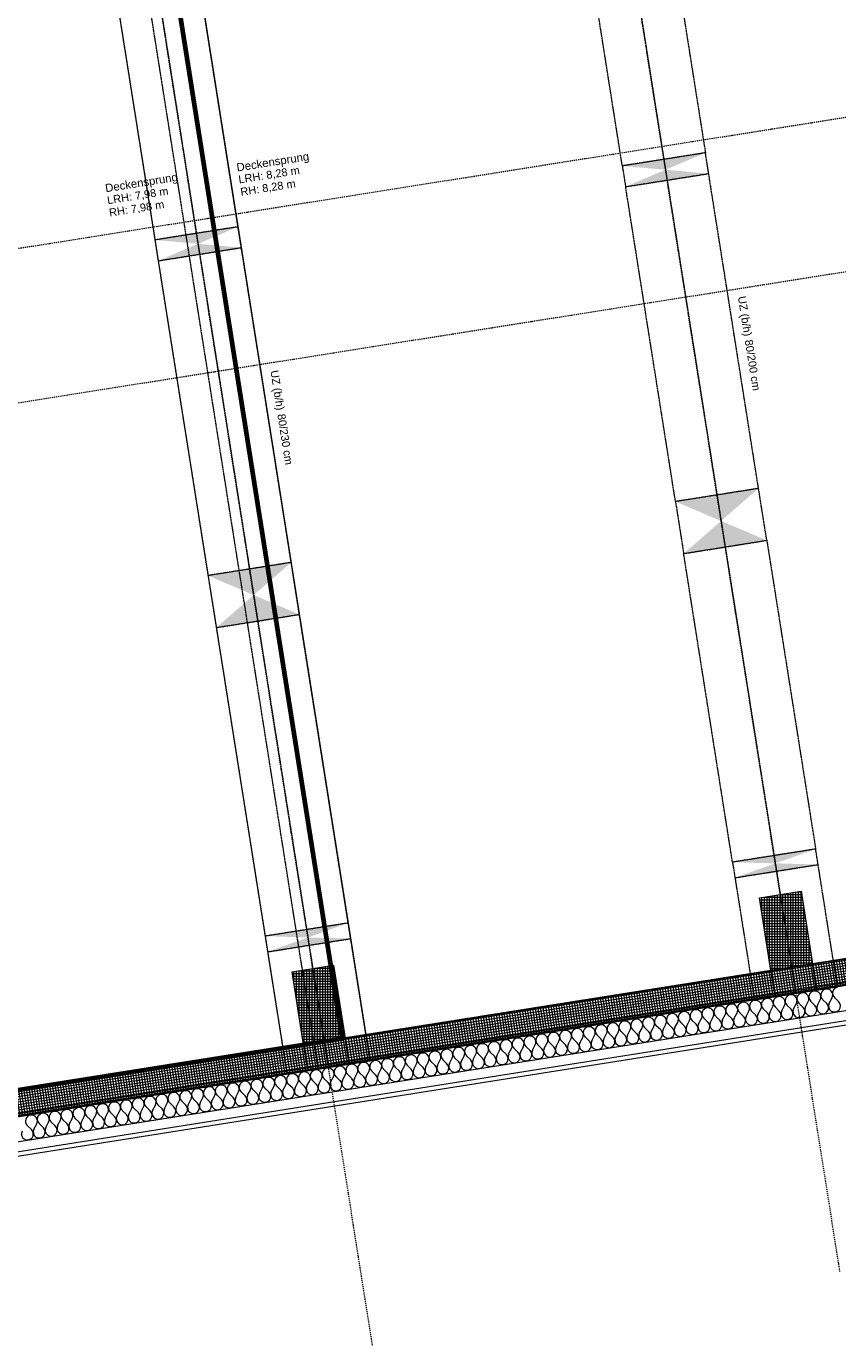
# Model space of a CAD drawing. Header units: millimetres. Extents: x 1523 to 74793, y -36705 to 10268.
# Tile 2 of 48: x 23957 to 31671, y -35288 to -22749. Entities that reach past the tile are written whole.
import ezdxf

# ---------------------------------------------------------------- set-up
doc = ezdxf.new("R2010")
doc.units = ezdxf.units.MM
for name, pattern in [('CAx_nichtHalbton', [20001.0584, 10000, -0.5292, 10000, -0.5292]), ('IMPORT-STRICHPUNKT _7_', [20, 10, -5, 0, -5]), ('IMPORT-VERDECKT _8_', [7.5, 5, -2.5]), ('Rasterlinie', [22.225, 12.7, -3.175, 3.175, -3.175]), ('Verdeckt 2x', [3.572, 2.3813, -1.1907])]:
    doc.linetypes.add(name, pattern=pattern)
for name, color, linetype, lineweight, true_color in [('10 A--Fassade', 7, 'Continuous', 13, 0x656565), ('10 A--Fassade _ Pfosten-Riegel-Konstruktion', 7, 'Continuous', 13, 0x656565), ('10 A--Wand außen _tragend_', 7, 'Continuous', 13, 0x656565), ('30 A--Träger _ Dachkonstruktion', 7, 'IMPORT-VERDECKT _8_', 13, 0x656565), ('90 A--Achsraster _1_50_', 7, 'IMPORT-STRICHPUNKT _7_', 13, 0x656565), ('97 A--Etiketten _ Deckensprung', 7, 'Continuous', 13, 0x656565), ('97 A--Etiketten _ Träger', 7, 'Continuous', 13, 0x656565), ('Neubau_10 A--Stütze', 7, 'Continuous', 13, 0x656565), ('Neubau_10 A--Wand außen _tragend_', 7, 'Continuous', 13, 0x656565), ('Neubau_20 A--Träger _ Deckenkonstruktion', 7, 'IMPORT-VERDECKT _8_', 13, 0x656565), ('Neubau_30 A--Träger _ Dachkonstruktion', 7, 'IMPORT-VERDECKT _8_', 13, 0x656565), ('Xref_706_5_--_ÜP_01_000_18_Übersichtsplan OG1_IFC 2025_01_13_dwg', 7, 'Continuous', 13, 0x767676), ('XX', 7, 'Continuous', 18, 0x804040)]:
    doc.layers.add(name, color=color, linetype=linetype, lineweight=lineweight, true_color=true_color)
doc.layers.add('S-GRID-____-OTLN', color=7, linetype='Continuous', lineweight=9)
doc.styles.add('Arial', font='arial.ttf', dxfattribs={"height": 75})
doc.styles.add('Arial_B', font='txt', dxfattribs={"height": 77.380952})
pattern_1 = [(95.336, (0, 0), (24.891662, 2.324905), []), (185.336, (0, 0), (-2.324905, 24.891662), [])]
pattern_2 = [(86.336, (0, 0), (-24.948899, 1.597632), []), (176.336, (0, 0), (1.597632, 24.948899), [])]

# ---------------------------------------------------------------- blocks, each defined once
blk = doc.blocks.new('Xref_706_5_--_ÜP_01_000_15_Übersichtsplan OG1_IFC 2024_08_01_dwg__X291-41956827-SuD_1_OG gesamt Plot  - Blatt 2')
at = {"layer": '10 A--Fassade', "color": 9, "true_color": 0xcbcbcb}
for p, q in [((25427, -61180), (25382, -61216)), ((25431, -61271), (25384, -61239)), ((25432, -61294), (25388, -61330)), ((25436, -61385), (25389, -61353)), ((25437, -61408), (25393, -61445)), ((25441, -61499), (25394, -61467)), ((25443, -61522), (25398, -61559)), ((25447, -61614), (25400, -61582)), ((25448, -61636), (25404, -61673)), ((25452, -61728), (25405, -61696)), ((25453, -61751), (25409, -61787)), ((25457, -61842), (25410, -61810)), ((25458, -61865), (25414, -61901)), ((25463, -61956), (25415, -61924)), ((25464, -61979), (25420, -62015)), ((25468, -62070), (25421, -62038)), ((25469, -62093), (25425, -62130)), ((25473, -62184), (25426, -62152)), ((25474, -62207), (25430, -62244)), ((25479, -62299), (25431, -62266)), ((25480, -62321), (25436, -62358)), ((25484, -62413), (25437, -62381)), ((25485, -62436), (25441, -62472)), ((25489, -62527), (25442, -62495)), ((25490, -62550), (25446, -62586)), ((25495, -62641), (25447, -62609)), ((25496, -62664), (25452, -62700)), ((25500, -62755), (25453, -62723)), ((25501, -62778), (25457, -62814)), ((25505, -62869), (25458, -62837)), ((25506, -62892), (25462, -62929)), ((25511, -62984), (25463, -62951)), ((25512, -63006), (25468, -63043)), ((25516, -63098), (25469, -63066)), ((25517, -63121), (25473, -63157)), ((25521, -63212), (25474, -63180)), ((25522, -63235), (25478, -63271)), ((25527, -63326), (25479, -63294)), ((25528, -63349), (25484, -63385)), ((25532, -63440), (25485, -63408)), ((25533, -63463), (25489, -63499)), ((25537, -63554), (25490, -63522)), ((25538, -63577), (25494, -63614)), ((25543, -63669), (25495, -63636)), ((25544, -63691), (25500, -63728)), ((25548, -63783), (25501, -63751)), ((25549, -63806), (25505, -63842)), ((25553, -63897), (25506, -63865)), ((25554, -63920), (25510, -63956)), ((25558, -64011), (25511, -63979)), ((25560, -64034), (25515, -64070)), ((25564, -64125), (25517, -64093)), ((25565, -64148), (25521, -64184)), ((25569, -64239), (25522, -64207)), ((25570, -64262), (25526, -64299)), ((25574, -64354), (25527, -64321)), ((25576, -64376), (25531, -64413)), ((25580, -64468), (25533, -64436)), ((25581, -64491), (25537, -64527)), ((25585, -64582), (25538, -64550)), ((25586, -64605), (25542, -64641)), ((25590, -64696), (25543, -64664)), ((25591, -64719), (25547, -64755)), ((25596, -64810), (25548, -64778)), ((25597, -64833), (25553, -64869)), ((25601, -64924), (25554, -64892)), ((25602, -64947), (25558, -64984)), ((25606, -65039), (25559, -65006)), ((25607, -65061), (25563, -65098)), ((25612, -65153), (25564, -65121)), ((25613, -65175), (25569, -65212)), ((25617, -65267), (25570, -65235)), ((25618, -65290), (25574, -65326)), ((25622, -65381), (25575, -65349)), ((25623, -65404), (25579, -65440)), ((25628, -65495), (25580, -65463)), ((25629, -65518), (25585, -65554)), ((25633, -65609), (25586, -65577)), ((25634, -65632), (25590, -65669)), ((25638, -65723), (25591, -65691)), ((25639, -65746), (25595, -65783)), ((25644, -65838), (25596, -65806)), ((25645, -65860), (25601, -65897)), ((25649, -65952), (25602, -65920)), ((25650, -65975), (25606, -66011)), ((25654, -66066), (25607, -66034)), ((25655, -66089), (25611, -66125)), ((25660, -66180), (25612, -66148)), ((25661, -66203), (25617, -66239)), ((25665, -66294), (25618, -66262)), ((25666, -66317), (25622, -66353)), ((25670, -66408), (25623, -66376)), ((25671, -66431), (25627, -66468)), ((25676, -66523), (25628, -66490)), ((25677, -66545), (25633, -66582)), ((25681, -66637), (25634, -66605)), ((25682, -66660), (25638, -66696)), ((25686, -66751), (25639, -66719)), ((25687, -66774), (25643, -66810)), ((25691, -66865), (25644, -66833)), ((25693, -66888), (25648, -66924)), ((25697, -66979), (25650, -66947)), ((25698, -67002), (25654, -67038)), ((25702, -67093), (25655, -67061)), ((25703, -67116), (25659, -67153)), ((25707, -67208), (25660, -67175)), ((25709, -67230), (25664, -67267)), ((25713, -67322), (25666, -67290)), ((25714, -67345), (25670, -67381)), ((25718, -67436), (25671, -67404)), ((25719, -67459), (25675, -67495)), ((25723, -67550), (25676, -67518)), ((25724, -67573), (25680, -67609)), ((25729, -67664), (25681, -67632)), ((25730, -67687), (25686, -67723)), ((25734, -67778), (25687, -67746)), ((25735, -67801), (25691, -67838)), ((25739, -67893), (25692, -67860)), ((25740, -67915), (25696, -67952)), ((25745, -68007), (25697, -67975)), ((25746, -68030), (25702, -68066)), ((25750, -68121), (25703, -68089)), ((25751, -68144), (25707, -68180)), ((25755, -68235), (25708, -68203)), ((25756, -68258), (25712, -68294)), ((25761, -68349), (25713, -68317)), ((25762, -68372), (25718, -68408)), ((25766, -68463), (25719, -68431)), ((25767, -68486), (25723, -68523)), ((25771, -68578), (25724, -68545)), ((25772, -68600), (25728, -68637)), ((25777, -68692), (25729, -68660)), ((25778, -68715), (25734, -68751)), ((25782, -68806), (25735, -68774)), ((25783, -68829), (25739, -68865)), ((25787, -68920), (25740, -68888)), ((25788, -68943), (25744, -68979))]:
    blk.add_line(p, q, dxfattribs=at)
for centre, start, end in [((25346, -61172), 182.6681, 309.538), ((25463, -61224), 235.7982, 129.538), ((25351, -61286), 55.7982, 182.6681), ((25351, -61286), 182.6681, 309.538), ((25468, -61338), 235.7982, 129.538), ((25357, -61400), 55.7982, 182.6681), ((25357, -61400), 182.6681, 309.538), ((25474, -61452), 235.7982, 129.538), ((25362, -61515), 55.7982, 182.6681), ((25362, -61515), 182.6681, 309.538), ((25479, -61566), 235.7982, 129.538), ((25367, -61629), 55.7982, 182.6681), ((25367, -61629), 182.6681, 309.538), ((25373, -61743), 55.7982, 182.6681), ((25484, -61681), 235.7982, 129.538), ((25373, -61743), 182.6681, 309.538), ((25378, -61857), 55.7982, 182.6681), ((25490, -61795), 235.7982, 129.538), ((25378, -61857), 182.6681, 309.538), ((25383, -61971), 55.7982, 182.6681), ((25495, -61909), 235.7982, 129.538), ((25383, -61971), 182.6681, 309.538), ((25389, -62085), 55.7982, 182.6681), ((25500, -62023), 235.7982, 129.538), ((25389, -62085), 182.6681, 309.538), ((25394, -62200), 55.7982, 182.6681), ((25505, -62137), 235.7982, 129.538), ((25394, -62200), 182.6681, 309.538), ((25399, -62314), 55.7982, 182.6681), ((25399, -62314), 182.6681, 309.538), ((25511, -62251), 235.7982, 129.538), ((25516, -62366), 235.7982, 129.538), ((25405, -62428), 55.7982, 182.6681), ((25405, -62428), 182.6681, 309.538), ((25521, -62480), 235.7982, 129.538), ((25410, -62542), 55.7982, 182.6681), ((25410, -62542), 182.6681, 309.538), ((25527, -62594), 235.7982, 129.538), ((25415, -62656), 55.7982, 182.6681), ((25415, -62656), 182.6681, 309.538), ((25532, -62708), 235.7982, 129.538), ((25421, -62770), 55.7982, 182.6681), ((25421, -62770), 182.6681, 309.538), ((25537, -62822), 235.7982, 129.538), ((25426, -62885), 55.7982, 182.6681), ((25426, -62885), 182.6681, 309.538), ((25431, -62999), 55.7982, 182.6681), ((25543, -62936), 235.7982, 129.538), ((25431, -62999), 182.6681, 309.538), ((25437, -63113), 55.7982, 182.6681), ((25548, -63050), 235.7982, 129.538), ((25437, -63113), 182.6681, 309.538), ((25442, -63227), 55.7982, 182.6681), ((25553, -63165), 235.7982, 129.538), ((25442, -63227), 182.6681, 309.538), ((25447, -63341), 55.7982, 182.6681), ((25559, -63279), 235.7982, 129.538), ((25447, -63341), 182.6681, 309.538), ((25453, -63455), 55.7982, 182.6681), ((25564, -63393), 235.7982, 129.538), ((25453, -63455), 182.6681, 309.538), ((25458, -63570), 55.7982, 182.6681), ((25458, -63570), 182.6681, 309.538), ((25569, -63507), 235.7982, 129.538), ((25575, -63621), 235.7982, 129.538), ((25463, -63684), 55.7982, 182.6681), ((25463, -63684), 182.6681, 309.538), ((25580, -63735), 235.7982, 129.538), ((25468, -63798), 55.7982, 182.6681), ((25468, -63798), 182.6681, 309.538), ((25585, -63850), 235.7982, 129.538), ((25474, -63912), 55.7982, 182.6681), ((25474, -63912), 182.6681, 309.538), ((25591, -63964), 235.7982, 129.538), ((25479, -64026), 55.7982, 182.6681), ((25479, -64026), 182.6681, 309.538), ((25596, -64078), 235.7982, 129.538), ((25484, -64140), 55.7982, 182.6681), ((25484, -64140), 182.6681, 309.538), ((25490, -64255), 55.7982, 182.6681), ((25601, -64192), 235.7982, 129.538), ((25490, -64255), 182.6681, 309.538), ((25495, -64369), 55.7982, 182.6681), ((25607, -64306), 235.7982, 129.538), ((25495, -64369), 182.6681, 309.538), ((25500, -64483), 55.7982, 182.6681), ((25612, -64420), 235.7982, 129.538), ((25500, -64483), 182.6681, 309.538), ((25506, -64597), 55.7982, 182.6681), ((25617, -64535), 235.7982, 129.538), ((25506, -64597), 182.6681, 309.538), ((25511, -64711), 55.7982, 182.6681), ((25623, -64649), 235.7982, 129.538), ((25511, -64711), 182.6681, 309.538), ((25516, -64825), 55.7982, 182.6681), ((25628, -64763), 235.7982, 129.538), ((25633, -64877), 235.7982, 129.538), ((25516, -64825), 182.6681, 309.538), ((25522, -64939), 55.7982, 182.6681), ((25522, -64939), 182.6681, 309.538), ((25638, -64991), 235.7982, 129.538), ((25527, -65054), 55.7982, 182.6681), ((25527, -65054), 182.6681, 309.538), ((25644, -65105), 235.7982, 129.538), ((25532, -65168), 55.7982, 182.6681), ((25532, -65168), 182.6681, 309.538), ((25649, -65220), 235.7982, 129.538), ((25538, -65282), 55.7982, 182.6681), ((25538, -65282), 182.6681, 309.538), ((25654, -65334), 235.7982, 129.538), ((25543, -65396), 55.7982, 182.6681), ((25543, -65396), 182.6681, 309.538), ((25548, -65510), 55.7982, 182.6681), ((25660, -65448), 235.7982, 129.538), ((25548, -65510), 182.6681, 309.538), ((25554, -65624), 55.7982, 182.6681), ((25665, -65562), 235.7982, 129.538), ((25554, -65624), 182.6681, 309.538), ((25559, -65739), 55.7982, 182.6681), ((25670, -65676), 235.7982, 129.538), ((25559, -65739), 182.6681, 309.538), ((25564, -65853), 55.7982, 182.6681), ((25676, -65790), 235.7982, 129.538), ((25564, -65853), 182.6681, 309.538), ((25570, -65967), 55.7982, 182.6681), ((25681, -65905), 235.7982, 129.538), ((25570, -65967), 182.6681, 309.538), ((25575, -66081), 55.7982, 182.6681), ((25686, -66019), 235.7982, 129.538), ((25692, -66133), 235.7982, 129.538), ((25575, -66081), 182.6681, 309.538), ((25580, -66195), 55.7982, 182.6681), ((25580, -66195), 182.6681, 309.538), ((25697, -66247), 235.7982, 129.538), ((25586, -66309), 55.7982, 182.6681), ((25586, -66309), 182.6681, 309.538), ((25702, -66361), 235.7982, 129.538), ((25591, -66424), 55.7982, 182.6681), ((25591, -66424), 182.6681, 309.538), ((25708, -66475), 235.7982, 129.538), ((25596, -66538), 55.7982, 182.6681), ((25596, -66538), 182.6681, 309.538), ((25713, -66590), 235.7982, 129.538), ((25601, -66652), 55.7982, 182.6681), ((25601, -66652), 182.6681, 309.538), ((25718, -66704), 235.7982, 129.538), ((25607, -66766), 55.7982, 182.6681), ((25607, -66766), 182.6681, 309.538), ((25612, -66880), 55.7982, 182.6681), ((25724, -66818), 235.7982, 129.538), ((25612, -66880), 182.6681, 309.538), ((25617, -66994), 55.7982, 182.6681), ((25729, -66932), 235.7982, 129.538), ((25617, -66994), 182.6681, 309.538), ((25623, -67109), 55.7982, 182.6681), ((25734, -67046), 235.7982, 129.538), ((25623, -67109), 182.6681, 309.538), ((25628, -67223), 55.7982, 182.6681), ((25740, -67160), 235.7982, 129.538), ((25628, -67223), 182.6681, 309.538), ((25633, -67337), 55.7982, 182.6681), ((25745, -67274), 235.7982, 129.538), ((25750, -67389), 235.7982, 129.538), ((25633, -67337), 182.6681, 309.538), ((25639, -67451), 55.7982, 182.6681), ((25639, -67451), 182.6681, 309.538), ((25756, -67503), 235.7982, 129.538), ((25644, -67565), 55.7982, 182.6681), ((25644, -67565), 182.6681, 309.538), ((25761, -67617), 235.7982, 129.538), ((25649, -67679), 55.7982, 182.6681), ((25649, -67679), 182.6681, 309.538), ((25766, -67731), 235.7982, 129.538), ((25655, -67794), 55.7982, 182.6681), ((25655, -67794), 182.6681, 309.538), ((25772, -67845), 235.7982, 129.538), ((25660, -67908), 55.7982, 182.6681), ((25660, -67908), 182.6681, 309.538), ((25777, -67959), 235.7982, 129.538), ((25665, -68022), 55.7982, 182.6681), ((25665, -68022), 182.6681, 309.538), ((25671, -68136), 55.7982, 182.6681), ((25782, -68074), 235.7982, 129.538), ((25671, -68136), 182.6681, 309.538), ((25676, -68250), 55.7982, 182.6681), ((25787, -68188), 235.7982, 129.538), ((25676, -68250), 182.6681, 309.538), ((25681, -68364), 55.7982, 182.6681), ((25793, -68302), 235.7982, 129.538), ((25681, -68364), 182.6681, 309.538), ((25687, -68478), 55.7982, 182.6681), ((25798, -68416), 235.7982, 129.538), ((25687, -68478), 182.6681, 309.538), ((25692, -68593), 55.7982, 182.6681), ((25803, -68530), 235.7982, 129.538), ((25809, -68644), 235.7982, 129.538), ((25692, -68593), 182.6681, 309.538), ((25697, -68707), 55.7982, 182.6681), ((25697, -68707), 182.6681, 309.538), ((25814, -68759), 235.7982, 129.538), ((25703, -68821), 55.7982, 182.6681), ((25703, -68821), 182.6681, 309.538), ((25819, -68873), 235.7982, 129.538), ((25708, -68935), 55.7982, 182.6681), ((25708, -68935), 182.6681, 309.538), ((25825, -68987), 235.7982, 129.538)]:
    blk.add_arc(centre, 57.1, start, end, dxfattribs=at)
blk = doc.blocks.new('Xref_706_5_--_ÜP_01_000_15_Übersichtsplan OG1_IFC 2024_08_01_dwg_Standard-Rastermarker_7-V2-SuD_1_OG gesamt Plot  - Blatt 2')
at = {"layer": '90 A--Achsraster _1_50_', "color": 9, "true_color": 0xcbcbcb}
blk.add_line((36750, 0), (91929, 0), dxfattribs=at)
blk = doc.blocks.new('Xref_706_5_--_ÜP_01_000_15_Übersichtsplan OG1_IFC 2024_08_01_dwg_Standard-Rastermarker_12-V4-SuD_1_OG gesamt Plot  - Blatt 2')
at = {"layer": '90 A--Achsraster _1_50_', "color": 9, "true_color": 0xcbcbcb}
blk.add_line((0, 0), (28500, 0), dxfattribs=at)
blk = doc.blocks.new('Xref_706_5_--_ÜP_01_000_15_Übersichtsplan OG1_IFC 2024_08_01_dwg_Standard-Rastermarker_24-41957106-SuD_1_OG gesamt Plot  - Blatt 2')
at = {"layer": '90 A--Achsraster _1_50_', "color": 9, "true_color": 0xcbcbcb}
blk.add_line((37191, 0), (92370, 0), dxfattribs=at)
blk = doc.blocks.new('Xref_706_5_--_ÜP_01_000_15_Übersichtsplan OG1_IFC 2024_08_01_dwg_Standard-Rastermarker_7-V8-SuD_1_OG gesamt Plot  - Blatt 2')
at = {"layer": '90 A--Achsraster _1_50_', "color": 9, "true_color": 0xcbcbcb}
blk.add_line((36979, 0), (92158, 0), dxfattribs=at)
blk = doc.blocks.new('Xref_706_5_--_ÜP_01_000_18_Übersichtsplan OG1_IFC 2025_01_13_dwg-35464460-SuD_1_OG gesamt Plot  - Blatt 2')
at = {"layer": '10 A--Wand außen _tragend_', "true_color": 0xcbcbcb}
h = blk.add_hatch(dxfattribs=at)
h.set_pattern_fill('FP_1', color=9, style=0, pattern_type=2)
h.set_pattern_definition(pattern_1)
h.paths.add_polyline_path([(28141, -60330), (27722, -55852), (27474, -55875), (27892, -60353), (28128, -60331)])
h = blk.add_hatch(dxfattribs=at)
h.set_pattern_fill('FP_1', color=9, style=0, pattern_type=2)
h.set_pattern_definition(pattern_1)
h.paths.add_polyline_path([(28559, -64811), (28141, -60332), (27892, -60355), (28311, -64834), (28559, -64811)])
h = blk.add_hatch(dxfattribs=at)
h.set_pattern_fill('FP_1', color=9, style=0, pattern_type=2)
h.set_pattern_definition(pattern_1)
h.paths.add_polyline_path([(28978, -69291), (28559, -64813), (28311, -64836), (28729, -69314), (28965, -69292)])
at = {"layer": 'Neubau_10 A--Stütze', "true_color": 0xcbcbcb}
h = blk.add_hatch(dxfattribs=at)
h.set_pattern_fill('FP_15', color=9, style=0, pattern_type=2)
h.set_pattern_definition(pattern_2)
h.paths.add_polyline_path([(27911, -60554), (27873, -60155), (27177, -60220), (27214, -60619), (27879, -60557)])
h = blk.add_hatch(dxfattribs=at)
h.set_pattern_fill('FP_15', color=9, style=0, pattern_type=2)
h.set_pattern_definition(pattern_2)
h.paths.add_polyline_path([(28329, -65034), (28292, -64636), (27595, -64701), (27632, -65099), (28298, -65037)])
at = {"layer": 'Neubau_20 A--Träger _ Deckenkonstruktion', "linetype": 'Continuous', "true_color": 0xededed}
for points in [[(27315, -64928), (27203, -64537), (27277, -65333), (27301, -65078)], [(27427, -65319), (27352, -64523), (27315, -64928), (27359, -65082)], [(24320, -65609), (24246, -64813), (24034, -65234), (24183, -65429)], [(24034, -65234), (23748, -64859), (23822, -65656), (23861, -65580)], [(20669, -65549), (20532, -65160), (20606, -65956), (20642, -65724)], [(20806, -65938), (20731, -65141), (20669, -65549), (20777, -65857)]]:
    blk.add_hatch(color=7, dxfattribs=at).paths.add_polyline_path(points)
at = {"layer": 'Neubau_30 A--Träger _ Dachkonstruktion', "linetype": 'Continuous', "true_color": 0xededed}
for points in [[(26896, -60447), (26785, -60056), (26859, -60853), (26883, -60598)], [(27008, -60839), (26934, -60042), (26896, -60447), (26940, -60601)], [(23616, -60754), (23330, -60379), (23404, -61175), (23442, -61099)], [(23902, -61129), (23827, -60332), (23616, -60754)], [(20250, -61068), (20114, -60679), (20188, -61476), (20193, -61445)], [(20387, -61457), (20313, -60661), (20250, -61068)]]:
    blk.add_hatch(color=7, dxfattribs=at).paths.add_polyline_path(points)
at = {"color": 7, "lineweight": 13, "true_color": 0xefefef, "flags": 128}
for points in [[(27911, -60554), (28160, -60530), (28122, -60132), (27873, -60155)], [(28329, -65034), (28578, -65011), (28541, -64613), (28292, -64636)]]:
    blk.add_lwpolyline(points, close=True, dxfattribs=at)
at = {"layer": '10 A--Fassade', "color": 9, "true_color": 0xcbcbcb, "flags": 128}
for points in [[(24486, -18622), (24914, -23198), (25167, -25909), (29618, -73562)], [(29749, -73570), (25296, -25897), (25256, -25900), (25003, -23190)], [(29709, -73568), (25256, -25900), (25167, -25909), (24928, -25931), (29375, -73546)]]:
    blk.add_lwpolyline(points, dxfattribs=at)
at = {"layer": '10 A--Fassade _ Pfosten-Riegel-Konstruktion', "color": 9, "true_color": 0xcbcbcb, "flags": 128}
blk.add_lwpolyline([(29348, -73545), (26470, -42735), (26084, -38603), (24883, -25749)], dxfattribs=at)
at = {"layer": '10 A--Wand außen _tragend_', "color": 9, "true_color": 0xcbcbcb}
for p, q in [((27492, -56073), (27873, -60155)), ((27911, -60554), (28292, -64636)), ((28329, -65034), (28710, -69116))]:
    blk.add_line(p, q, dxfattribs=at)
at = {"layer": '10 A--Wand außen _tragend_', "color": 9, "true_color": 0xcbcbcb, "flags": 128}
for points in [[(27892, -60353), (28141, -60330), (27723, -55852), (27474, -55875)], [(28310, -64834), (28559, -64811), (28141, -60332), (27892, -60355)], [(28729, -69314), (28978, -69291), (28560, -64813), (28311, -64836)]]:
    blk.add_lwpolyline(points, dxfattribs=at)
at = {"layer": '30 A--Träger _ Dachkonstruktion', "color": 9, "true_color": 0xcbcbcb, "flags": 128}
blk.add_lwpolyline([(18556, -69864), (18212, -66180), (28597, -65210), (28569, -64911), (17885, -65909), (18534, -72852)], dxfattribs=at)
at = {"layer": '97 A--Etiketten _ Deckensprung', "color": 9, "true_color": 0xcbcbcb, "flags": 128}
blk.add_lwpolyline([(18534, -72852), (17839, -65411), (28273, -64437)], dxfattribs=at)
at = {"layer": 'Neubau_10 A--Stütze', "color": 9, "true_color": 0xcbcbcb, "flags": 128}
for points in [[(27911, -60554), (27873, -60155), (28122, -60132), (28160, -60530), (27911, -60554), (27214, -60619), (27177, -60220), (27873, -60155)], [(28329, -65034), (28292, -64636), (28541, -64613), (28578, -65011), (28329, -65034), (27632, -65099), (27595, -64701), (28292, -64636)]]:
    blk.add_lwpolyline(points, dxfattribs=at)
at = {"layer": 'Neubau_10 A--Wand außen _tragend_', "color": 9, "true_color": 0xcbcbcb, "flags": 128}
blk.add_lwpolyline([(29375, -73546), (24911, -25747), (24861, -25751), (24711, -25765), (24662, -25770), (29123, -73530)], dxfattribs=at)
at = {"layer": 'Neubau_20 A--Träger _ Deckenkonstruktion', "color": 9, "true_color": 0xcbcbcb}
for p, q in [((27203, -64537), (27277, -65333)), ((27427, -65319), (27352, -64523)), ((24320, -65609), (24246, -64813)), ((23748, -64859), (23822, -65656)), ((20532, -65160), (20606, -65956)), ((20806, -65938), (20731, -65141))]:
    blk.add_line(p, q, dxfattribs=at)
at = {"layer": 'Neubau_30 A--Träger _ Dachkonstruktion', "color": 9, "true_color": 0xcbcbcb}
for p, q in [((17756, -61301), (28141, -60331)), ((17719, -60903), (20114, -60679)), ((17876, -65810), (28559, -64812))]:
    blk.add_line(p, q, dxfattribs=at)
at = {"layer": 'Neubau_30 A--Träger _ Dachkonstruktion', "color": 9, "true_color": 0xcbcbcb, "flags": 128}
for points in [[(27008, -60839), (28178, -60729), (28104, -59933), (26934, -60042), (26785, -60056), (26859, -60853), (23902, -61129)], [(23404, -61175), (23902, -61129), (23827, -60332), (26785, -60056)], [(26859, -60853), (27008, -60839), (26934, -60042)], [(23330, -60379), (20313, -60661), (20114, -60679), (20188, -61476), (17793, -61699)], [(23827, -60332), (23330, -60379), (23404, -61175), (20387, -61457)], [(20188, -61476), (20387, -61457), (20313, -60661)], [(17913, -66208), (20606, -65956), (20806, -65938), (23822, -65656), (24320, -65609), (27277, -65333), (27427, -65319), (28597, -65210), (28522, -64413), (27352, -64523), (27203, -64537)], [(27203, -64537), (24246, -64813), (23748, -64859), (20731, -65141), (20532, -65160), (17839, -65411)]]:
    blk.add_lwpolyline(points, dxfattribs=at)
for name, p, rotation in [('Xref_706_5_--_ÜP_01_000_15_Übersichtsplan OG1_IFC 2024_08_01_dwg_Standard-Rastermarker_7-V8-SuD_1_OG gesamt Plot  - Blatt 2', (24580, -109838), 95.33628353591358), ('Xref_706_5_--_ÜP_01_000_15_Übersichtsplan OG1_IFC 2024_08_01_dwg_Standard-Rastermarker_7-V2-SuD_1_OG gesamt Plot  - Blatt 2', (26023, -109703), 95.33628353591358), ('Xref_706_5_--_ÜP_01_000_15_Übersichtsplan OG1_IFC 2024_08_01_dwg_Standard-Rastermarker_24-41957106-SuD_1_OG gesamt Plot  - Blatt 2', (32582, -110560), 95.33628353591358), ('Xref_706_5_--_ÜP_01_000_15_Übersichtsplan OG1_IFC 2024_08_01_dwg__X291-41956827-SuD_1_OG gesamt Plot  - Blatt 2', (0, 0), 2.668141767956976), ('Xref_706_5_--_ÜP_01_000_15_Übersichtsplan OG1_IFC 2024_08_01_dwg_Standard-Rastermarker_12-V4-SuD_1_OG gesamt Plot  - Blatt 2', (30807, -60082), 185.3362835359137), ('Xref_706_5_--_ÜP_01_000_15_Übersichtsplan OG1_IFC 2024_08_01_dwg_Standard-Rastermarker_12-V4-SuD_1_OG gesamt Plot  - Blatt 2', (31226, -64563), 185.3362835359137)]:
    blk.add_blockref(name, p, dxfattribs=dict(rotation=rotation))
at = {"layer": '97 A--Etiketten _ Deckensprung', "attachment_point": 1, "rotation": 95.3363, "line_spacing_factor": 0.941778}
for s, insert, char_height, width, style in [('Deckensprung', (19930, -65141), 77.38, 874.14, 'Arial_B'), ('LRH: 8,28 m', (20047, -65130), 75, 702.43, 'Arial'), ('RH: 8,28 m', (20166, -65119), 75, 632.65, 'Arial'), ('Deckensprung', (20047, -66400), 77.38, 874.14, 'Arial_B'), ('LRH: 7,98 m', (20164, -66389), 75, 702.43, 'Arial'), ('RH: 7,98 m', (20283, -66378), 75, 632.65, 'Arial')]:
    blk.add_mtext(s, dxfattribs=dict(at, insert=insert, char_height=char_height, width=width, style=style))
at = {"layer": '97 A--Etiketten _ Träger', "char_height": 75, "attachment_point": 1, "rotation": 5.3363, "line_spacing_factor": 0.941778, "style": 'Arial'}
for s, insert, width in [('UZ (b/h)', (21492, -60384), 458.19), ('80/200 cm', (21910, -60345), 584.9), ('UZ (b/h)', (21911, -64865), 458.19), ('80/230 cm', (22329, -64826), 584.9)]:
    blk.add_mtext(s, dxfattribs=dict(at, insert=insert, width=width))

msp = doc.modelspace()

# ---------------------------------------------------------------- linework, layer by layer
at = {"layer": 'S-GRID-____-OTLN', "linetype": 'Rasterlinie', "lineweight": 25}
msp.add_line((73944.576, -24927.191), (16884.88, -33964.559), dxfattribs=at)
at = {"layer": 'XX', "color": 4, "linetype": 'CAx_nichtHalbton', "lineweight": 70, "true_color": 0x00ffff}
msp.add_line((24874.857, -19213.036), (26958.564, -32369.044), dxfattribs=at)
at = {"layer": 'XX', "color": 9, "linetype": 'Verdeckt 2x', "true_color": 0xc0c0c0}
msp.add_line((66337.369, -26132.054), (18164.802, -33761.84), dxfattribs=at)
at = {"layer": 'XX', "color": 7, "linetype": 'CAx_nichtHalbton', "lineweight": 70, "true_color": 0xffffff}
msp.add_line((18164.802, -33761.84), (26958.564, -32369.044), dxfattribs=at)

# ---------------------------------------------------------------- block references
at = {"layer": 'Xref_706_5_--_ÜP_01_000_18_Übersichtsplan OG1_IFC 2025_01_13_dwg', "color": 9, "true_color": 0xcbcbcb, "rotation": 273.6637164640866}
msp.add_blockref('Xref_706_5_--_ÜP_01_000_18_Übersichtsplan OG1_IFC 2025_01_13_dwg-35464460-SuD_1_OG gesamt Plot  - Blatt 2', (89683.753, 0.01), dxfattribs=at)

doc.saveas('drawing.dxf')
